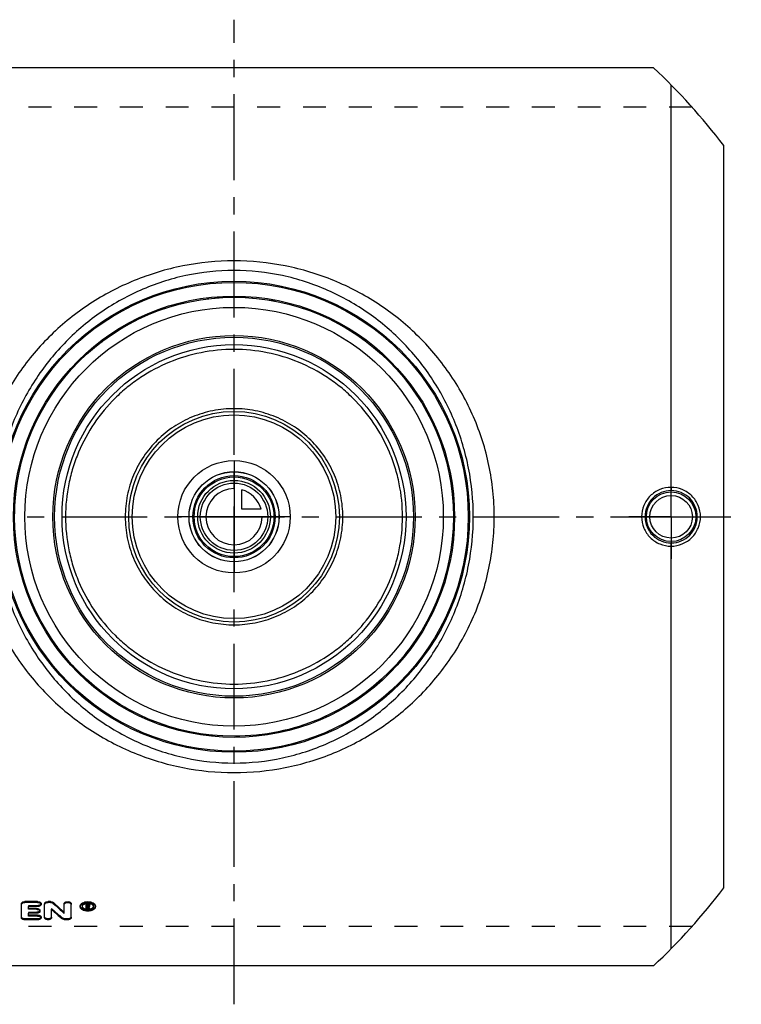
# Model space of a CAD drawing. Header units: millimetres. Extents: x 0 to 1000, y 0 to 1000.
# Tile 2 of 2: x 450 to 656, y 361 to 642. Entities that reach past the tile are written whole.
import ezdxf

# ---------------------------------------------------------------- set-up
doc = ezdxf.new("R2010")
doc.units = ezdxf.units.MM
doc.header["$LTSCALE"] = 65.185185
doc.linetypes.add('CENTER', pattern=[0.6, 0.375, -0.075, 0.075, -0.075])
doc.linetypes.add('HIDDEN', pattern=[0.2, 0.1, -0.1])
for name, color, linetype in [('ACHSEN_S', 7, 'CONTINUOUS'), ('FASEN', 7, 'CONTINUOUS'), ('KOERPER', 7, 'CONTINUOUS'), ('KONST.EL_MIT_GEO', 7, 'CONTINUOUS'), ('KONSTR_EL', 7, 'CONTINUOUS'), ('KURVEN', 7, 'CONTINUOUS')]:
    doc.layers.add(name, color=color, linetype=linetype)

msp = doc.modelspace()

# ---------------------------------------------------------------- linework, layer by layer
at = {"layer": 'ACHSEN_S', "color": 2, "linetype": 'CENTER'}
for p, q in [((511, 361.19), (511, 641.52)), ((344.5, 500), (655.5, 500))]:
    msp.add_line(p, q, dxfattribs=at)
at = {"layer": 'FASEN', "color": 7, "linetype": 'Continuous'}
for radius in [62.5, 59.61]:
    msp.add_circle((511, 500), radius, dxfattribs=at)
at = {"layer": 'KOERPER', "color": 2, "linetype": 'CENTER'}
for q in [(635.5, 512), (623.5, 500), (647.5, 500), (635.5, 488)]:
    msp.add_line((635.5, 500), q, dxfattribs=at)
at = {"layer": 'KOERPER', "color": 7, "linetype": 'Continuous'}
for radius in [12.82, 11.7]:
    msp.add_circle((511, 500), radius, dxfattribs=at)
at = {"layer": 'KONST.EL_MIT_GEO', "color": 7, "linetype": 'Continuous'}
for p, q in [((635.5, 508.37), (635.5, 622.98)), ((635.5, 377.02), (635.5, 491.63)), ((450.44, 385.79), (450.44, 389.84)), ((455.06, 390.42), (451.43, 390.42)), ((451.43, 390.42), (451.43, 390.18)), ((455.06, 390.18), (451.43, 390.18)), ((455.06, 390.42), (455.06, 390.18)), ((456.05, 389.6), (456.05, 389.84)), ((457.04, 385.79), (457.04, 389.84)), ((458.69, 390.42), (458.03, 390.42)), ((458.03, 390.42), (458.03, 390.18)), ((458.69, 390.18), (458.03, 390.18)), ((458.69, 390.42), (458.69, 390.18)), ((459.53, 390.15), (459.53, 389.9)), ((462.62, 387.09), (462.62, 389.84)), ((464.61, 385.79), (464.61, 389.84)), ((469.27, 389.84), (468.85, 389.84)), ((468.85, 388.27), (468.85, 389.84)), ((469.27, 389.84), (469.27, 389.6)), ((455.06, 389.03), (452.42, 389.03)), ((452.42, 388.23), (452.42, 389.03)), ((454.73, 388.48), (452.42, 388.48)), ((454.73, 388.23), (452.42, 388.23)), ((454.73, 387.12), (452.42, 387.12)), ((452.42, 386.32), (452.42, 387.12)), ((454.73, 388.48), (454.73, 388.23)), ((455.72, 387.67), (455.72, 387.92)), ((459.02, 385.79), (459.02, 388.23)), ((467.2, 389.18), (467.2, 388.93)), ((469.27, 389.6), (468.85, 389.6)), ((469.18, 388.27), (468.85, 388.27)), ((469.27, 389.41), (469.18, 389.41)), ((469.18, 389.01), (469.18, 389.41)), ((469.27, 389.26), (469.18, 389.26)), ((469.27, 389.01), (469.18, 389.01)), ((469.29, 388.82), (469.18, 388.82)), ((469.18, 388.27), (469.18, 388.82)), ((469.27, 389.26), (469.27, 389.01)), ((469.84, 388.27), (469.5, 388.27)), ((469.52, 389.15), (469.52, 389.26)), ((469.84, 388.52), (469.84, 388.27)), ((469.85, 389.15), (469.85, 389.51)), ((471.5, 389.18), (471.5, 388.93)), ((455.06, 385.26), (451.43, 385.26)), ((455.06, 386.58), (452.42, 386.58)), ((455.06, 386.32), (452.42, 386.32)), ((455.06, 386.58), (455.06, 386.32)), ((456.05, 385.79), (456.05, 386.04)), ((463.61, 385.26), (462.95, 385.26))]:
    msp.add_line(p, q, dxfattribs=at)
at = {"layer": 'KONST.EL_MIT_GEO', "color": 8, "linetype": 'HIDDEN'}
for p, q in [((455.06, 389.27), (452.42, 389.27)), ((452.42, 389.27), (452.42, 389.03)), ((454.73, 387.37), (452.42, 387.37)), ((452.42, 387.37), (452.42, 387.12)), ((454.73, 387.37), (454.73, 387.12)), ((455.06, 389.27), (455.06, 389.03)), ((459.02, 388.47), (459.02, 388.23)), ((467.7, 389.18), (467.7, 388.93)), ((469.18, 388.52), (468.85, 388.52)), ((469.27, 389.65), (469.18, 389.65)), ((469.18, 389.65), (469.18, 389.41)), ((469.29, 389.07), (469.18, 389.07)), ((469.18, 389.01), (469.18, 388.82)), ((469.27, 389.6), (469.27, 389.41)), ((469.29, 389.07), (469.29, 388.82)), ((469.84, 388.52), (469.5, 388.52)), ((469.5, 388.52), (469.5, 388.27)), ((469.52, 389.51), (469.52, 389.26)), ((469.6, 389.13), (469.6, 388.88)), ((469.63, 389.07), (469.6, 389.13)), ((469.63, 389.06), (469.63, 389.07)), ((469.68, 388.93), (469.63, 389.06)), ((471, 389.18), (471, 388.93)), ((455.06, 385.51), (451.43, 385.51)), ((451.43, 385.51), (451.43, 385.26)), ((455.06, 385.51), (455.06, 385.26)), ((462.11, 385.76), (462.11, 385.51)), ((463.61, 385.51), (462.95, 385.51)), ((462.95, 385.51), (462.95, 385.26)), ((463.61, 385.51), (463.61, 385.26))]:
    msp.add_line(p, q, dxfattribs=at)
at = {"layer": 'KONST.EL_MIT_GEO', "color": 7, "linetype": 'Continuous'}
for centre, radius in [((511, 500), 67.05), ((511, 500), 66.72), ((511, 500), 62.83), ((511, 500), 51.6), ((511, 500), 51.1), ((511, 500), 49), ((511, 500), 30), ((511, 500), 29), ((511, 500), 11.35), ((511, 500), 10.35), ((635.5, 500), 7.05), ((635.5, 500), 6.05)]:
    msp.add_circle(centre, radius, dxfattribs=at)
at = {"layer": 'KONST.EL_MIT_GEO', "color": 8, "linetype": 'HIDDEN'}
msp.add_circle((511, 500), 62.5, dxfattribs=at)
at = {"layer": 'KONST.EL_MIT_GEO', "color": 7, "linetype": 'Continuous'}
for centre, radius, start, end in [((635.51, 500.01), 7.43, 89.7591, 180.0568), ((635.53, 500.01), 7.43, 359.943, 89.9452), ((635.51, 499.99), 7.43, 179.9432, 270.2409), ((635.53, 499.99), 7.43, 270.0548, 0.057), ((562.94, 501.05), 151.63, 227.0024, 228.5792), ((563.14, 500.77), 151.75, 226.9389, 228.5161), ((469.32, 387.34), 2.55, 100.7385, 101.575), ((469.34, 387.22), 2.67, 95.8637, 100.7096), ((469.35, 387.11), 2.77, 93.5301, 95.8885), ((469.35, 387.06), 2.82, 88.8342, 93.5258), ((556.65, 496.11), 145.5, 227.8562, 229.4771), ((468.23, 388.93), 0.53, 173.0831, 180.198), ((469.34, 391.06), 2.82, 262.0679, 264.3729), ((469.35, 391.15), 2.91, 264.3715, 268.875), ((469.27, 389.69), 0.434, 269.9862, 273.3805), ((469.27, 389.45), 0.44, 270.1046, 273.5635), ((620.8, 447.56), 162.5, 201.1907, 201.3985), ((469.35, 391.16), 2.92, 268.8678, 275.6289), ((469.36, 389.49), 0.653, 292.0904, 295.6354), ((621.37, 447.65), 162.74, 201.1679, 201.3984), ((620.03, 447.51), 161.36, 201.2875, 201.4419), ((469.65, 389.26), 0.193, 0.0328, 8.8687), ((469.39, 390.88), 2.64, 279.8689, 280.3326), ((470.47, 388.93), 0.531, 359.8164, 6.9407)]:
    msp.add_arc(centre, radius, start, end, dxfattribs=at)
at = {"layer": 'KONST.EL_MIT_GEO', "color": 8, "linetype": 'HIDDEN'}
for centre, radius, start, end in [((556.47, 496.39), 145.4, 227.9195, 229.5399), ((468.25, 389.18), 0.545, 179.9826, 192.905), ((469.32, 390.92), 2.68, 259.9348, 261.5761), ((469.33, 390.99), 2.75, 261.5712, 262.0609), ((620.22, 447.71), 161.93, 201.2336, 201.4417), ((469.43, 389.4), 0.0844, 339.4245, 0.0339), ((469.36, 391.03), 2.79, 275.627, 278.4271), ((469.38, 390.93), 2.69, 278.435, 279.8659), ((470.46, 389.18), 0.545, 347.0767, 352.9671), ((470.45, 389.18), 0.549, 353.002, 0.0175)]:
    msp.add_arc(centre, radius, start, end, dxfattribs=at)
at = {"layer": 'KONST.EL_MIT_GEO', "color": 7, "linetype": 'Continuous'}
for points, knots in [([(585.13, 500), (585.13, 502.45), (584.88, 507.35), (583.75, 514.61), (581.89, 521.67), (578.51, 530.69), (572.68, 541.17), (564.96, 550.26), (557.88, 556.52), (550.2, 562.09), (539.57, 567.69), (525.63, 571.89), (511, 573.33), (496.37, 571.89), (482.43, 567.69), (471.8, 562.09), (464.12, 556.52), (457.04, 550.26), (449.32, 541.17), (443.49, 530.69), (440.11, 521.67), (438.25, 514.61), (437.12, 507.35), (436.87, 502.45), (436.87, 500)], [0, 0, 0, 0, 0.031906, 0.063721, 0.095369, 0.126801, 0.188904, 0.250332, 0.280995, 0.311715, 0.373572, 0.436392, 0.5, 0.563608, 0.626428, 0.688285, 0.719005, 0.749668, 0.811096, 0.873199, 0.904631, 0.936279, 0.968094, 1, 1, 1, 1]), ([(579.16, 500), (579.16, 504.62), (578.48, 511.56), (576.28, 520.5), (573.27, 529.06), (568.06, 539.05), (561.11, 547.82), (554.67, 553.91), (547.66, 559.36), (537.83, 564.91), (524.8, 569.14), (511, 570.6), (497.2, 569.14), (484.17, 564.91), (474.34, 559.36), (467.33, 553.91), (460.89, 547.82), (453.94, 539.05), (448.73, 529.06), (445.72, 520.5), (443.52, 511.56), (442.84, 504.62), (442.84, 500)], [0, 0, 0, 0, 0.063939, 0.0957, 0.127206, 0.189327, 0.250589, 0.281121, 0.311701, 0.373333, 0.436151, 0.5, 0.563849, 0.626667, 0.688299, 0.718879, 0.749411, 0.810673, 0.872794, 0.9043, 0.936061, 1, 1, 1, 1]), ([(559, 500), (559, 503.15), (558.52, 507.89), (556.97, 513.99), (554.82, 519.87), (551.08, 526.76), (546.08, 532.77), (541.45, 536.92), (536.44, 540.6), (529.5, 544.28), (520.45, 547.02), (511, 547.94), (501.55, 547.02), (492.5, 544.28), (485.56, 540.6), (480.55, 536.92), (475.92, 532.77), (470.92, 526.76), (467.18, 519.87), (465.03, 513.99), (463.48, 507.89), (463, 503.15), (463, 500)], [0, 0, 0, 0, 0.062979, 0.094413, 0.125751, 0.188046, 0.250049, 0.28106, 0.312105, 0.374357, 0.437023, 0.5, 0.562977, 0.625643, 0.687895, 0.71894, 0.749951, 0.811954, 0.874249, 0.905587, 0.937021, 1, 1, 1, 1]), ([(542, 500), (542, 502.02), (541.59, 506.08), (539.8, 511.91), (536.9, 517.26), (533.02, 521.94), (528.3, 525.77), (522.92, 528.61), (517.08, 530.37), (511, 530.96), (504.92, 530.37), (499.08, 528.61), (493.7, 525.77), (488.98, 521.94), (485.1, 517.26), (482.2, 511.91), (480.41, 506.08), (480, 502.02), (480, 500)], [0, 0, 0, 0, 0.062698, 0.12528, 0.187698, 0.25, 0.3123, 0.374716, 0.437298, 0.5, 0.562702, 0.625284, 0.6877, 0.75, 0.812302, 0.87472, 0.937302, 1, 1, 1, 1]), ([(635.5, 508.37), (634.41, 508.37), (632.2, 507.94), (629.4, 506.08), (627.52, 503.3), (627.08, 501.09), (627.08, 500)], [0, 0, 0, 0, 0.250062, 0.500036, 0.749989, 1, 1, 1, 1]), ([(635.5, 508.37), (635.5, 508.26), (635.5, 508.09), (635.51, 507.87), (635.51, 507.73), (635.52, 507.62), (635.52, 507.53), (635.53, 507.47), (635.53, 507.44), (635.54, 507.44)], [0, 0, 0, 0, 0.374432, 0.542787, 0.691078, 0.814386, 0.908713, 0.971103, 1, 1, 1, 1]), ([(643.87, 500), (643.87, 501.09), (643.43, 503.29), (641.56, 506.07), (638.78, 507.92), (636.59, 508.37), (635.5, 508.37)], [0, 0, 0, 0, 0.250215, 0.500398, 0.750403, 1, 1, 1, 1]), ([(436.87, 500), (436.87, 497.55), (437.12, 492.65), (438.25, 485.39), (440.11, 478.33), (443.49, 469.31), (449.32, 458.83), (457.04, 449.74), (464.12, 443.48), (471.8, 437.91), (482.43, 432.31), (496.37, 428.11), (511, 426.67), (525.63, 428.11), (539.57, 432.31), (550.2, 437.91), (557.88, 443.48), (564.96, 449.74), (572.68, 458.83), (578.51, 469.31), (581.89, 478.33), (583.75, 485.39), (584.88, 492.65), (585.13, 497.55), (585.13, 500)], [0, 0, 0, 0, 0.031906, 0.063721, 0.095369, 0.126801, 0.188904, 0.250332, 0.280995, 0.311715, 0.373572, 0.436392, 0.5, 0.563608, 0.626428, 0.688285, 0.719005, 0.749668, 0.811096, 0.873199, 0.904631, 0.936279, 0.968094, 1, 1, 1, 1]), ([(442.84, 500), (442.84, 495.38), (443.52, 488.44), (445.72, 479.5), (448.73, 470.94), (453.94, 460.95), (460.89, 452.18), (467.33, 446.09), (474.34, 440.64), (484.17, 435.09), (497.2, 430.86), (511, 429.4), (524.8, 430.86), (537.83, 435.09), (547.66, 440.64), (554.67, 446.09), (561.11, 452.18), (568.06, 460.95), (573.27, 470.94), (576.28, 479.5), (578.48, 488.44), (579.16, 495.38), (579.16, 500)], [0, 0, 0, 0, 0.063939, 0.0957, 0.127206, 0.189327, 0.250589, 0.281121, 0.311701, 0.373333, 0.436151, 0.5, 0.563849, 0.626667, 0.688299, 0.718879, 0.749411, 0.810673, 0.872794, 0.9043, 0.936061, 1, 1, 1, 1]), ([(463, 500), (463, 496.85), (463.48, 492.11), (465.03, 486.01), (467.18, 480.13), (470.92, 473.24), (475.92, 467.23), (480.55, 463.08), (485.56, 459.4), (492.5, 455.72), (501.55, 452.98), (511, 452.06), (520.45, 452.98), (529.5, 455.72), (536.44, 459.4), (541.45, 463.08), (546.08, 467.23), (551.08, 473.24), (554.82, 480.13), (556.97, 486.01), (558.52, 492.11), (559, 496.85), (559, 500)], [0, 0, 0, 0, 0.062979, 0.094413, 0.125751, 0.188046, 0.250049, 0.28106, 0.312105, 0.374357, 0.437023, 0.5, 0.562977, 0.625643, 0.687895, 0.71894, 0.749951, 0.811954, 0.874249, 0.905587, 0.937021, 1, 1, 1, 1]), ([(480, 500), (480, 497.98), (480.41, 493.92), (482.2, 488.09), (485.1, 482.74), (488.98, 478.06), (493.7, 474.23), (499.08, 471.39), (504.92, 469.63), (511, 469.04), (517.08, 469.63), (522.92, 471.39), (528.3, 474.23), (533.02, 478.06), (536.9, 482.74), (539.8, 488.09), (541.59, 493.92), (542, 497.98), (542, 500)], [0, 0, 0, 0, 0.062698, 0.12528, 0.187698, 0.25, 0.3123, 0.374716, 0.437298, 0.5, 0.562702, 0.625284, 0.6877, 0.75, 0.812302, 0.87472, 0.937302, 1, 1, 1, 1]), ([(627.08, 500), (627.08, 498.91), (627.52, 496.7), (629.4, 493.92), (632.2, 492.06), (634.41, 491.63), (635.5, 491.63)], [0, 0, 0, 0, 0.250011, 0.499964, 0.749938, 1, 1, 1, 1]), ([(635.5, 491.63), (636.59, 491.63), (638.78, 492.08), (641.56, 493.93), (643.43, 496.71), (643.87, 498.91), (643.87, 500)], [0, 0, 0, 0, 0.249596, 0.499602, 0.749784, 1, 1, 1, 1]), ([(635.5, 491.63), (635.5, 491.74), (635.5, 491.91), (635.51, 492.13), (635.51, 492.27), (635.52, 492.38), (635.52, 492.47), (635.53, 492.53), (635.53, 492.56), (635.54, 492.56)], [0, 0, 0, 0, 0.374432, 0.542786, 0.691078, 0.814386, 0.908712, 0.971102, 1, 1, 1, 1]), ([(450.44, 389.84), (450.44, 389.92), (450.51, 390.09), (450.74, 390.28), (451.06, 390.39), (451.3, 390.42), (451.43, 390.42)], [0, 0, 0, 0, 0.187354, 0.416565, 0.692708, 1, 1, 1, 1]), ([(450.44, 389.6), (450.44, 389.68), (450.51, 389.85), (450.74, 390.03), (451.06, 390.15), (451.3, 390.18), (451.43, 390.18)], [0, 0, 0, 0, 0.186827, 0.415607, 0.692873, 1, 1, 1, 1]), ([(455.06, 390.42), (455.19, 390.42), (455.43, 390.39), (455.75, 390.27), (455.98, 390.09), (456.05, 389.92), (456.05, 389.84)], [0, 0, 0, 0, 0.310686, 0.583628, 0.814821, 1, 1, 1, 1]), ([(455.06, 390.18), (455.19, 390.18), (455.43, 390.15), (455.75, 390.03), (455.98, 389.85), (456.05, 389.68), (456.05, 389.6)], [0, 0, 0, 0, 0.307095, 0.584343, 0.813134, 1, 1, 1, 1]), ([(457.04, 389.84), (457.04, 389.92), (457.11, 390.09), (457.34, 390.28), (457.66, 390.39), (457.91, 390.42), (458.03, 390.42)], [0, 0, 0, 0, 0.187354, 0.416565, 0.692708, 1, 1, 1, 1]), ([(457.04, 389.6), (457.04, 389.68), (457.11, 389.85), (457.34, 390.03), (457.66, 390.15), (457.91, 390.18), (458.03, 390.18)], [0, 0, 0, 0, 0.186827, 0.415607, 0.692873, 1, 1, 1, 1]), ([(458.69, 390.42), (458.86, 390.42), (459.16, 390.38), (459.43, 390.24), (459.53, 390.15)], [0, 0, 0, 0, 0.541433, 1, 1, 1, 1]), ([(458.69, 390.18), (458.86, 390.18), (459.16, 390.14), (459.43, 390), (459.53, 389.9)], [0, 0, 0, 0, 0.541787, 1, 1, 1, 1]), ([(462.62, 389.84), (462.62, 389.92), (462.69, 390.09), (462.93, 390.28), (463.24, 390.39), (463.62, 390.43), (463.98, 390.39), (464.3, 390.28), (464.54, 390.09), (464.61, 389.92), (464.61, 389.84)], [0, 0, 0, 0, 0.094816, 0.207654, 0.347736, 0.499724, 0.653253, 0.792172, 0.905518, 1, 1, 1, 1]), ([(462.62, 389.6), (462.62, 389.68), (462.69, 389.85), (462.92, 390.03), (463.24, 390.15), (463.61, 390.19), (463.99, 390.15), (464.31, 390.03), (464.54, 389.85), (464.61, 389.68), (464.61, 389.6)], [0, 0, 0, 0, 0.093411, 0.207786, 0.346431, 0.499988, 0.653562, 0.792217, 0.906586, 1, 1, 1, 1]), ([(467.2, 389.18), (467.2, 389.26), (467.23, 389.43), (467.36, 389.67), (467.57, 389.88), (467.95, 390.14), (468.55, 390.36), (469.35, 390.45), (470.15, 390.36), (470.76, 390.14), (471.14, 389.88), (471.34, 389.67), (471.47, 389.43), (471.5, 389.26), (471.5, 389.18)], [0, 0, 0, 0, 0.045111, 0.093667, 0.147901, 0.20846, 0.346915, 0.500006, 0.653101, 0.791564, 0.852191, 0.906365, 0.95495, 1, 1, 1, 1]), ([(467.2, 388.93), (467.2, 389.01), (467.23, 389.18), (467.36, 389.42), (467.57, 389.63), (467.94, 389.9), (468.55, 390.12), (469.35, 390.21), (470.16, 390.12), (470.76, 389.9), (471.14, 389.63), (471.34, 389.42), (471.47, 389.18), (471.5, 389.01), (471.5, 388.93)], [0, 0, 0, 0, 0.045106, 0.093618, 0.147696, 0.208212, 0.346645, 0.5, 0.653354, 0.791789, 0.852304, 0.906382, 0.954894, 1, 1, 1, 1]), ([(468.8, 389.83), (468.62, 389.79), (468.29, 389.69), (468, 389.49), (467.89, 389.38)], [0, 0, 0, 0, 0.542729, 1, 1, 1, 1]), ([(469.27, 389.84), (469.34, 389.84), (469.48, 389.83), (469.67, 389.76), (469.81, 389.65), (469.85, 389.55), (469.85, 389.51)], [0, 0, 0, 0, 0.306007, 0.584431, 0.812701, 1, 1, 1, 1]), ([(470.81, 389.38), (470.66, 389.54), (470.19, 389.8), (469.69, 389.88), (469.41, 389.89)], [0, 0, 0, 0, 0.451993, 1, 1, 1, 1]), ([(454.73, 388.48), (454.86, 388.48), (455.1, 388.45), (455.42, 388.34), (455.65, 388.16), (455.72, 387.99), (455.72, 387.92)], [0, 0, 0, 0, 0.314086, 0.588757, 0.81889, 1, 1, 1, 1]), ([(454.73, 388.23), (454.86, 388.23), (455.1, 388.2), (455.42, 388.09), (455.65, 387.91), (455.72, 387.75), (455.72, 387.67)], [0, 0, 0, 0, 0.310262, 0.589282, 0.81712, 1, 1, 1, 1]), ([(455.72, 387.67), (455.72, 387.6), (455.65, 387.43), (455.42, 387.26), (455.1, 387.15), (454.86, 387.12), (454.73, 387.12)], [0, 0, 0, 0, 0.182601, 0.409825, 0.688967, 1, 1, 1, 1]), ([(456.05, 389.6), (456.05, 389.52), (455.98, 389.35), (455.75, 389.17), (455.43, 389.05), (455.19, 389.03), (455.06, 389.03)], [0, 0, 0, 0, 0.186611, 0.4148, 0.69216, 1, 1, 1, 1]), ([(471.5, 388.93), (471.5, 388.85), (471.47, 388.68), (471.34, 388.45), (471.14, 388.24), (470.76, 387.98), (470.15, 387.77), (469.35, 387.69), (468.55, 387.77), (467.94, 387.98), (467.57, 388.24), (467.36, 388.45), (467.23, 388.68), (467.2, 388.85), (467.2, 388.93)], [0, 0, 0, 0, 0.045142, 0.093404, 0.147148, 0.207418, 0.345935, 0.5, 0.654064, 0.792582, 0.852852, 0.906596, 0.954859, 1, 1, 1, 1]), ([(467.89, 389.38), (467.87, 389.35), (467.78, 389.24), (467.72, 389.1), (467.7, 389)], [0, 0, 0, 0, 0.271224, 1, 1, 1, 1]), ([(467.7, 388.93), (467.7, 388.8), (467.81, 388.52), (468.2, 388.23), (468.73, 388.04), (469.35, 387.97), (469.97, 388.04), (470.5, 388.23), (470.89, 388.52), (471, 388.8), (471, 388.93)], [0, 0, 0, 0, 0.092586, 0.206441, 0.345455, 0.500001, 0.654545, 0.79356, 0.907415, 1, 1, 1, 1]), ([(467.71, 389.06), (467.72, 389.03), (467.76, 388.91), (467.83, 388.8), (467.9, 388.73)], [0, 0, 0, 0, 0.233642, 1, 1, 1, 1]), ([(467.9, 388.73), (468.01, 388.62), (468.32, 388.42), (468.66, 388.32), (468.85, 388.29)], [0, 0, 0, 0, 0.451373, 1, 1, 1, 1]), ([(469.27, 389.6), (469.3, 389.6), (469.41, 389.59), (469.52, 389.57), (469.6, 389.54)], [0, 0, 0, 0, 0.260285, 1, 1, 1, 1]), ([(469.41, 389.38), (469.4, 389.38), (469.35, 389.4), (469.3, 389.41), (469.27, 389.41)], [0, 0, 0, 0, 0.236548, 1, 1, 1, 1]), ([(469.29, 389.26), (469.31, 389.26), (469.38, 389.27), (469.45, 389.3), (469.48, 389.33)], [0, 0, 0, 0, 0.28099, 1, 1, 1, 1]), ([(469.29, 389.01), (469.35, 389.02), (469.44, 389.03), (469.52, 389.12), (469.52, 389.15)], [0, 0, 0, 0, 0.590458, 1, 1, 1, 1]), ([(469.52, 389.26), (469.51, 389.29), (469.49, 389.34), (469.44, 389.37), (469.41, 389.38)], [0, 0, 0, 0, 0.435889, 1, 1, 1, 1]), ([(469.6, 389.54), (469.62, 389.53), (469.7, 389.49), (469.78, 389.43), (469.81, 389.38)], [0, 0, 0, 0, 0.282538, 1, 1, 1, 1]), ([(469.84, 389.1), (469.83, 389.08), (469.79, 388.99), (469.71, 388.93), (469.64, 388.9)], [0, 0, 0, 0, 0.217158, 1, 1, 1, 1]), ([(469.86, 388.29), (470.05, 388.32), (470.39, 388.42), (470.7, 388.62), (470.81, 388.73)], [0, 0, 0, 0, 0.549623, 1, 1, 1, 1]), ([(471, 389), (470.99, 389.03), (470.96, 389.17), (470.88, 389.3), (470.81, 389.38)], [0, 0, 0, 0, 0.235146, 1, 1, 1, 1]), ([(470.81, 388.73), (470.83, 388.76), (470.91, 388.85), (470.97, 388.97), (470.99, 389.06)], [0, 0, 0, 0, 0.267083, 1, 1, 1, 1]), ([(451.43, 385.26), (451.3, 385.26), (451.09, 385.28), (450.81, 385.37), (450.61, 385.48), (450.47, 385.62), (450.44, 385.73), (450.44, 385.79)], [0, 0, 0, 0, 0.313544, 0.528613, 0.714663, 0.868627, 1, 1, 1, 1]), ([(455.06, 386.58), (455.19, 386.58), (455.41, 386.55), (455.68, 386.47), (455.88, 386.35), (456.02, 386.21), (456.05, 386.09), (456.05, 386.04)], [0, 0, 0, 0, 0.316739, 0.527997, 0.714282, 0.87066, 1, 1, 1, 1]), ([(455.06, 386.32), (455.19, 386.32), (455.4, 386.3), (455.68, 386.21), (455.88, 386.1), (456.02, 385.96), (456.05, 385.84), (456.05, 385.79)], [0, 0, 0, 0, 0.312788, 0.527686, 0.714032, 0.868538, 1, 1, 1, 1]), ([(456.05, 385.79), (456.05, 385.75), (456.04, 385.68), (455.92, 385.49), (455.58, 385.3), (455.25, 385.26), (455.06, 385.26)], [0, 0, 0, 0, 0.0869, 0.181108, 0.539808, 1, 1, 1, 1]), ([(459.02, 385.79), (459.02, 385.72), (458.95, 385.55), (458.72, 385.39), (458.4, 385.28), (458.03, 385.25), (457.66, 385.28), (457.35, 385.39), (457.11, 385.55), (457.04, 385.72), (457.04, 385.79)], [0, 0, 0, 0, 0.089193, 0.202321, 0.342832, 0.499988, 0.657162, 0.797682, 0.910804, 1, 1, 1, 1]), ([(462.95, 385.26), (462.79, 385.26), (462.5, 385.3), (462.22, 385.42), (462.11, 385.51)], [0, 0, 0, 0, 0.54614, 1, 1, 1, 1]), ([(464.61, 385.79), (464.61, 385.75), (464.59, 385.68), (464.48, 385.49), (464.13, 385.3), (463.8, 385.26), (463.61, 385.26)], [0, 0, 0, 0, 0.086873, 0.181111, 0.53987, 1, 1, 1, 1])]:
    msp.add_open_spline(points, degree=3, knots=knots, dxfattribs=at)
at = {"layer": 'KONST.EL_MIT_GEO', "color": 8, "linetype": 'HIDDEN'}
for points, knots in [([(456.05, 389.84), (456.05, 389.77), (455.98, 389.59), (455.75, 389.42), (455.43, 389.3), (455.19, 389.27), (455.06, 389.27)], [0, 0, 0, 0, 0.186777, 0.415603, 0.689858, 1, 1, 1, 1]), ([(471, 389.18), (471, 389.31), (470.89, 389.59), (470.5, 389.89), (469.97, 390.09), (469.35, 390.15), (468.74, 390.09), (468.2, 389.89), (467.87, 389.63), (467.72, 389.37), (467.7, 389.24), (467.7, 389.18)], [0, 0, 0, 0, 0.09325, 0.206934, 0.345792, 0.499444, 0.652314, 0.791917, 0.905147, 0.954495, 1, 1, 1, 1]), ([(455.72, 387.92), (455.72, 387.85), (455.65, 387.68), (455.42, 387.51), (455.1, 387.4), (454.86, 387.37), (454.73, 387.37)], [0, 0, 0, 0, 0.182653, 0.410423, 0.686423, 1, 1, 1, 1]), ([(471.5, 389.18), (471.5, 389.1), (471.47, 388.93), (471.34, 388.69), (471.14, 388.48), (470.76, 388.23), (470.15, 388.02), (469.35, 387.93), (468.55, 388.02), (467.95, 388.23), (467.57, 388.48), (467.36, 388.69), (467.23, 388.93), (467.2, 389.1), (467.2, 389.18)], [0, 0, 0, 0, 0.045142, 0.093417, 0.147269, 0.207535, 0.346059, 0.500006, 0.653955, 0.792487, 0.852821, 0.906613, 0.954918, 1, 1, 1, 1]), ([(469.52, 389.51), (469.52, 389.55), (469.46, 389.61), (469.36, 389.64), (469.3, 389.65), (469.27, 389.65)], [0, 0, 0, 0, 0.405196, 0.692029, 1, 1, 1, 1]), ([(469.85, 389.4), (469.85, 389.34), (469.78, 389.22), (469.67, 389.16), (469.6, 389.13)], [0, 0, 0, 0, 0.432863, 1, 1, 1, 1]), ([(451.43, 385.51), (451.3, 385.51), (451.09, 385.53), (450.81, 385.62), (450.61, 385.73), (450.47, 385.87), (450.44, 385.99), (450.44, 386.04)], [0, 0, 0, 0, 0.313936, 0.528564, 0.71498, 0.868186, 1, 1, 1, 1]), ([(456.05, 386.04), (456.05, 386.01), (456.04, 385.93), (455.93, 385.74), (455.58, 385.56), (455.25, 385.51), (455.06, 385.51)], [0, 0, 0, 0, 0.086023, 0.181128, 0.537822, 1, 1, 1, 1]), ([(459.02, 386.04), (459.02, 385.97), (458.95, 385.81), (458.72, 385.64), (458.4, 385.54), (458.03, 385.5), (457.66, 385.54), (457.35, 385.64), (457.11, 385.81), (457.04, 385.97), (457.04, 386.04)], [0, 0, 0, 0, 0.090457, 0.202045, 0.344046, 0.499718, 0.656969, 0.797796, 0.909885, 1, 1, 1, 1]), ([(462.95, 385.51), (462.79, 385.51), (462.5, 385.55), (462.22, 385.67), (462.11, 385.76)], [0, 0, 0, 0, 0.546048, 1, 1, 1, 1]), ([(464.61, 386.04), (464.61, 386.01), (464.59, 385.93), (464.48, 385.74), (464.13, 385.56), (463.8, 385.51), (463.61, 385.51)], [0, 0, 0, 0, 0.087574, 0.181419, 0.540378, 1, 1, 1, 1])]:
    msp.add_open_spline(points, degree=3, knots=knots, dxfattribs=at)
for points in [[(469.48, 389.33), (469.49, 389.34), (469.5, 389.35), (469.5, 389.36)], [(469.5, 389.36), (469.51, 389.36), (469.51, 389.36), (469.51, 389.37)]]:
    msp.add_open_spline(points, degree=3, dxfattribs=at)
at = {"layer": 'KONST.EL_MIT_GEO', "color": 7, "linetype": 'Continuous'}
for points in [[(469.81, 389.38), (469.83, 389.35), (469.84, 389.32), (469.84, 389.29)], [(469.85, 389.15), (469.85, 389.14), (469.84, 389.12), (469.84, 389.1)]]:
    msp.add_open_spline(points, degree=3, dxfattribs=at)
at = {"layer": 'KONSTR_EL', "color": 7, "linetype": 'Continuous'}
for p, q in [((630.49, 627.85), (391.51, 627.85)), ((650.5, 394.34), (650.5, 605.66)), ((630.49, 372.15), (391.51, 372.15))]:
    msp.add_line(p, q, dxfattribs=at)
at = {"layer": 'KONSTR_EL', "color": 8, "linetype": 'HIDDEN'}
for p, q in [((641.48, 616.62), (380.52, 616.62)), ((641.48, 383.38), (380.52, 383.38))]:
    msp.add_line(p, q, dxfattribs=at)
at = {"layer": 'KONSTR_EL', "color": 7, "linetype": 'Continuous'}
for start, end in [(37.1419, 46.9357), (313.0643, 322.8581)]:
    msp.add_arc((511, 500), 175, start, end, dxfattribs=at)
at = {"layer": 'KURVEN', "color": 40, "linetype": 'Continuous'}
for p, q in [((511, 516), (511, 484)), ((513.2, 502.2), (513.2, 507.69)), ((518.69, 502.2), (513.2, 502.2)), ((527, 500), (495, 500))]:
    msp.add_line(p, q, dxfattribs=at)
for radius in [16, 12.8, 9.6]:
    msp.add_circle((511, 500), radius, dxfattribs=at)
for start, end in [(90, 360), (15.962, 74.038)]:
    msp.add_arc((511, 500), 8, start, end, dxfattribs=at)

doc.saveas('drawing.dxf')
